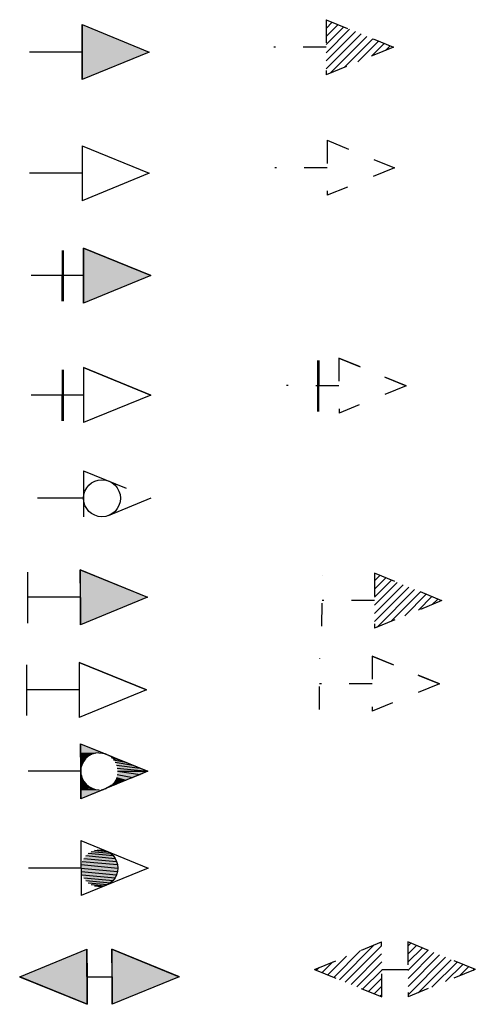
# Model space of a CAD drawing. Extents: x 302 to 1811, y -168 to 682.
# Tile 9 of 15: x 329.5 to 339.39, y 643.95 to 665.32. Entities that reach past the tile are written whole.
import ezdxf

# ---------------------------------------------------------------- set-up
doc = ezdxf.new("R2010")
doc.units = 0
doc.header["$MEASUREMENT"] = 0
doc.linetypes.add('A2', pattern=[2.1, 1, -1.1])
doc.linetypes.add('A4', pattern=[1.1, 0.5, -0.6])
doc.layers.get('0').update_dxf_attribs({"linetype": 'CONTINUOUS'})

# ---------------------------------------------------------------- blocks, each defined once
blk = doc.blocks.new('*U151')
at = {"linetype": 'Continuous'}
for p, q in [((1.138, 0.596, 3.177), (2.6, -0.001, 3.177)), ((1.14, -0.001, 3.177), (1.138, 0.596, 3.177)), ((1.141, -0.598, 3.177), (1.14, -0.001, 3.177)), ((2.6, -0.001, 3.177), (1.141, -0.598, 3.177))]:
    blk.add_line(p, q, dxfattribs=at)
at = {"linetype": 'Continuous', "extrusion": (0, 0, -1)}
for points in [[(-1.138, 0.596, -3.177), (-2.6, -0.001, -3.177), (-1.14, -0.001, -3.177)], [(-1.14, -0.001, -3.177), (-2.6, -0.001, -3.177), (-1.141, -0.598, -3.177)]]:
    blk.add_solid(points, dxfattribs=at)
blk = doc.blocks.new('RETENIDA05')
for p, q in [((1.138, 0.596), (2.6, -0.001)), ((1.138, 0.596), (1.141, -0.598)), ((1.138, -0.001), (0, 0)), ((2.6, -0.001), (1.141, -0.598))]:
    blk.add_line(p, q)
at = {"linetype": 'Continuous'}
blk.add_blockref('*U151', (0, 0), dxfattribs=at)
blk = doc.blocks.new('RETENIDA06')
for p, q in [((1.138, 0.596), (2.6, -0.001)), ((1.138, 0.596), (1.141, -0.598)), ((1.138, -0.001), (0, 0)), ((2.6, -0.001), (1.141, -0.598))]:
    blk.add_line(p, q)
blk = doc.blocks.new('RETENIDA07')
for p, q in [((0.678, -0.559), (0.68, 0.545)), ((0.692, -0.559), (0.694, 0.545)), ((0.706, -0.559), (0.707, 0.545)), ((2.602, -0.002), (1.138, 0.596)), ((1.138, 0.596), (2.6, -0.001)), ((1.138, 0.596), (1.141, -0.598)), ((1.138, -0.001), (0, 0)), ((2.6, -0.001), (1.141, -0.598))]:
    blk.add_line(p, q)
at = {"linetype": 'Continuous'}
for p, q in [((1.138, 0.596, -1.212), (2.6, -0.001, -1.212)), ((1.14, -0.001, -1.212), (1.138, 0.596, -1.212)), ((1.141, -0.598, -1.212), (1.14, -0.001, -1.212)), ((2.6, -0.001, -1.212), (1.141, -0.598, -1.212))]:
    blk.add_line(p, q, dxfattribs=at)
at = {"linetype": 'Continuous', "extrusion": (0, 0, -1)}
for points in [[(-1.138, 0.596, 1.212), (-2.6, -0.001, 1.212), (-1.14, -0.001, 1.212)], [(-1.14, -0.001, 1.212), (-2.6, -0.001, 1.212), (-1.141, -0.598, 1.212)]]:
    blk.add_solid(points, dxfattribs=at)
blk = doc.blocks.new('RETENIDA08')
for p, q in [((0.678, -0.559), (0.68, 0.545)), ((0.692, -0.559), (0.694, 0.545)), ((0.706, -0.559), (0.707, 0.545)), ((2.602, -0.002), (1.138, 0.596)), ((1.138, 0.596), (2.6, -0.001)), ((1.138, 0.596), (1.141, -0.598)), ((1.138, -0.001), (0, 0)), ((2.6, -0.001), (1.141, -0.598))]:
    blk.add_line(p, q)
blk = doc.blocks.new('*U159')
at = {"linetype": 'Continuous'}
for p, q in [((1.138, 0.596, 3.177), (2.6, -0.001, 3.177)), ((1.14, -0.001, 3.177), (1.138, 0.596, 3.177)), ((1.141, -0.598, 3.177), (1.14, -0.001, 3.177)), ((2.6, -0.001, 3.177), (1.141, -0.598, 3.177))]:
    blk.add_line(p, q, dxfattribs=at)
at = {"linetype": 'Continuous', "extrusion": (0, 0, -1)}
for points in [[(-1.138, 0.596, -3.177), (-2.6, -0.001, -3.177), (-1.14, -0.001, -3.177)], [(-1.14, -0.001, -3.177), (-2.6, -0.001, -3.177), (-1.141, -0.598, -3.177)]]:
    blk.add_solid(points, dxfattribs=at)
blk = doc.blocks.new('RETENIDA10')
for p, q in [((-0.001, -0.559), (0.001, 0.545)), ((1.138, 0.596), (1.141, -0.598)), ((2.602, -0.002), (1.138, 0.596)), ((1.138, 0.596), (2.6, -0.001)), ((1.138, -0.001), (0, 0)), ((2.6, -0.001), (1.141, -0.598))]:
    blk.add_line(p, q)
at = {"linetype": 'Continuous'}
blk.add_blockref('*U159', (0, 0), dxfattribs=at)
blk = doc.blocks.new('RETENIDA11')
for p, q in [((-0.001, -0.552), (0.001, 0.552)), ((1.138, 0.603), (1.141, -0.591)), ((2.602, 0.005), (1.138, 0.603)), ((1.138, 0.603), (2.6, 0.006)), ((1.138, 0.006), (0, 0.007)), ((2.6, 0.006), (1.141, -0.591))]:
    blk.add_line(p, q)
blk = doc.blocks.new('*U149')
at = {"linetype": 'Continuous'}
for p, q in [((1.138, 0.596, 3.177), (1.619, 0.4, 3.177)), ((1.139, 0.4, 3.177), (1.138, 0.596, 3.177)), ((1.139, 0.4, 3.177), (1.46, 0.392, 3.177)), ((1.139, 0.392, 3.177), (1.385, 0.368, 3.177)), ((1.139, 0.368, 3.177), (1.316, 0.331, 3.177)), ((1.139, 0.331, 3.177), (1.255, 0.281, 3.177)), ((1.139, 0.281, 3.177), (1.206, 0.22, 3.177)), ((1.139, 0.22, 3.177), (1.169, 0.151, 3.177)), ((1.206, 0.22, 3.177), (1.169, 0.151, 3.177)), ((1.255, 0.281, 3.177), (1.206, 0.22, 3.177)), ((1.316, 0.331, 3.177), (1.255, 0.281, 3.177)), ((1.385, 0.368, 3.177), (1.316, 0.331, 3.177)), ((1.46, 0.392, 3.177), (1.385, 0.368, 3.177)), ((1.538, 0.4, 3.177), (1.46, 0.392, 3.177)), ((1.538, 0.4, 3.177), (1.637, 0.393, 3.177)), ((1.616, 0.393, 3.177), (1.639, 0.392, 3.177)), ((1.619, 0.4, 3.177), (1.637, 0.393, 3.177)), ((1.691, 0.371, 3.177), (1.619, 0.392, 3.177)), ((1.637, 0.393, 3.177), (1.639, 0.392, 3.177)), ((1.639, 0.392, 3.177), (1.691, 0.371, 3.177)), ((1.691, 0.371, 3.177), (1.696, 0.368, 3.177)), ((1.695, 0.368, 3.177), (1.691, 0.371, 3.177)), ((1.695, 0.368, 3.177), (1.766, 0.34, 3.177)), ((1.696, 0.368, 3.177), (1.766, 0.34, 3.177)), ((1.751, 0.34, 3.177), (1.865, 0.299, 3.177)), ((1.766, 0.34, 3.177), (1.865, 0.299, 3.177)), ((1.806, 0.299, 3.177), (1.985, 0.25, 3.177)), ((1.853, 0.25, 3.177), (2.123, 0.194, 3.177)), ((1.865, 0.299, 3.177), (1.985, 0.25, 3.177)), ((1.985, 0.25, 3.177), (2.123, 0.194, 3.177)), ((1.139, 0.151, 3.177), (1.147, 0.075, 3.177)), ((1.14, 0.075, 3.177), (1.14, -0.001, 3.177)), ((1.147, 0.075, 3.177), (1.14, -0.001, 3.177)), ((1.169, 0.151, 3.177), (1.147, 0.075, 3.177)), ((1.891, 0.194, 3.177), (2.274, 0.132, 3.177)), ((1.918, 0.132, 3.177), (2.435, 0.067, 3.177)), ((1.935, 0.067, 3.177), (2.6, -0.001, 3.177)), ((2.123, 0.194, 3.177), (2.274, 0.132, 3.177)), ((2.274, 0.132, 3.177), (2.435, 0.067, 3.177)), ((2.435, 0.067, 3.177), (2.6, -0.001, 3.177)), ((1.14, -0.001, 3.177), (1.14, -0.003, 3.177)), ((1.14, -0.003, 3.177), (1.14, -0.001, 3.177)), ((1.14, -0.003, 3.177), (1.146, -0.068, 3.177)), ((1.14, -0.068, 3.177), (1.14, -0.003, 3.177)), ((1.14, -0.068, 3.177), (1.148, -0.08, 3.177)), ((1.14, -0.08, 3.177), (1.171, -0.155, 3.177)), ((1.14, -0.155, 3.177), (1.208, -0.224, 3.177)), ((1.146, -0.068, 3.177), (1.148, -0.08, 3.177)), ((1.148, -0.08, 3.177), (1.171, -0.155, 3.177)), ((1.171, -0.155, 3.177), (1.208, -0.224, 3.177)), ((1.891, -0.195, 3.177), (1.987, -0.251, 3.177)), ((1.918, -0.134, 3.177), (2.124, -0.195, 3.177)), ((1.935, -0.068, 3.177), (2.275, -0.134, 3.177)), ((1.941, -0.001, 3.177), (2.6, -0.001, 3.177)), ((1.941, -0.001, 3.177), (2.435, -0.068, 3.177)), ((2.124, -0.195, 3.177), (1.987, -0.251, 3.177)), ((2.275, -0.134, 3.177), (2.124, -0.195, 3.177)), ((2.435, -0.068, 3.177), (2.275, -0.134, 3.177)), ((2.6, -0.001, 3.177), (2.435, -0.068, 3.177)), ((2.6, -0.001, 3.177), (2.6, -0.001, 3.177)), ((1.14, -0.224, 3.177), (1.257, -0.284, 3.177)), ((1.14, -0.284, 3.177), (1.318, -0.334, 3.177)), ((1.141, -0.334, 3.177), (1.387, -0.371, 3.177)), ((1.141, -0.371, 3.177), (1.462, -0.394, 3.177)), ((1.141, -0.394, 3.177), (1.465, -0.394, 3.177)), ((1.141, -0.394, 3.177), (1.539, -0.401, 3.177)), ((1.619, -0.401, 3.177), (1.141, -0.598, 3.177)), ((1.141, -0.598, 3.177), (1.141, -0.401, 3.177)), ((1.208, -0.224, 3.177), (1.257, -0.284, 3.177)), ((1.257, -0.284, 3.177), (1.318, -0.334, 3.177)), ((1.318, -0.334, 3.177), (1.387, -0.371, 3.177)), ((1.387, -0.371, 3.177), (1.462, -0.394, 3.177)), ((1.462, -0.394, 3.177), (1.465, -0.394, 3.177)), ((1.619, -0.394, 3.177), (1.692, -0.372, 3.177)), ((1.619, -0.394, 3.177), (1.638, -0.394, 3.177)), ((1.638, -0.394, 3.177), (1.619, -0.401, 3.177)), ((1.639, -0.394, 3.177), (1.638, -0.394, 3.177)), ((1.692, -0.372, 3.177), (1.639, -0.394, 3.177)), ((1.694, -0.371, 3.177), (1.692, -0.372, 3.177)), ((1.692, -0.372, 3.177), (1.694, -0.371, 3.177)), ((1.752, -0.341, 3.177), (1.694, -0.371, 3.177)), ((1.768, -0.341, 3.177), (1.694, -0.371, 3.177)), ((1.807, -0.3, 3.177), (1.768, -0.341, 3.177)), ((1.867, -0.3, 3.177), (1.768, -0.341, 3.177)), ((1.853, -0.251, 3.177), (1.867, -0.3, 3.177)), ((1.987, -0.251, 3.177), (1.867, -0.3, 3.177))]:
    blk.add_line(p, q, dxfattribs=at)
at = {"linetype": 'Continuous', "extrusion": (0, 0, -1)}
for points in [[(-1.138, 0.596, -3.177), (-1.619, 0.4, -3.177), (-1.139, 0.4, -3.177)], [(-1.139, 0.4, -3.177), (-1.46, 0.392, -3.177), (-1.139, 0.392, -3.177)], [(-1.139, 0.4, -3.177), (-1.538, 0.4, -3.177), (-1.46, 0.392, -3.177)], [(-1.139, 0.392, -3.177), (-1.385, 0.368, -3.177), (-1.139, 0.368, -3.177)], [(-1.139, 0.392, -3.177), (-1.46, 0.392, -3.177), (-1.385, 0.368, -3.177)], [(-1.139, 0.368, -3.177), (-1.316, 0.331, -3.177), (-1.139, 0.331, -3.177)], [(-1.139, 0.368, -3.177), (-1.385, 0.368, -3.177), (-1.316, 0.331, -3.177)], [(-1.139, 0.331, -3.177), (-1.255, 0.281, -3.177), (-1.139, 0.281, -3.177)], [(-1.139, 0.331, -3.177), (-1.316, 0.331, -3.177), (-1.255, 0.281, -3.177)], [(-1.139, 0.281, -3.177), (-1.206, 0.22, -3.177), (-1.139, 0.22, -3.177)], [(-1.139, 0.281, -3.177), (-1.255, 0.281, -3.177), (-1.206, 0.22, -3.177)], [(-1.139, 0.22, -3.177), (-1.169, 0.151, -3.177), (-1.139, 0.151, -3.177)], [(-1.139, 0.22, -3.177), (-1.206, 0.22, -3.177), (-1.169, 0.151, -3.177)], [(-1.538, 0.4, -3.177), (-1.637, 0.393, -3.177), (-1.616, 0.393, -3.177)], [(-1.538, 0.4, -3.177), (-1.619, 0.4, -3.177), (-1.637, 0.393, -3.177)], [(-1.616, 0.393, -3.177), (-1.639, 0.392, -3.177), (-1.619, 0.392, -3.177)], [(-1.616, 0.393, -3.177), (-1.637, 0.393, -3.177), (-1.639, 0.392, -3.177)], [(-1.619, 0.392, -3.177), (-1.639, 0.392, -3.177), (-1.691, 0.371, -3.177)], [(-1.691, 0.371, -3.177), (-1.696, 0.368, -3.177), (-1.695, 0.368, -3.177)], [(-1.695, 0.368, -3.177), (-1.766, 0.34, -3.177), (-1.751, 0.34, -3.177)], [(-1.695, 0.368, -3.177), (-1.696, 0.368, -3.177), (-1.766, 0.34, -3.177)], [(-1.751, 0.34, -3.177), (-1.865, 0.299, -3.177), (-1.806, 0.299, -3.177)], [(-1.751, 0.34, -3.177), (-1.766, 0.34, -3.177), (-1.865, 0.299, -3.177)], [(-1.806, 0.299, -3.177), (-1.985, 0.25, -3.177), (-1.853, 0.25, -3.177)], [(-1.806, 0.299, -3.177), (-1.865, 0.299, -3.177), (-1.985, 0.25, -3.177)], [(-1.853, 0.25, -3.177), (-2.123, 0.194, -3.177), (-1.891, 0.194, -3.177)], [(-1.853, 0.25, -3.177), (-1.985, 0.25, -3.177), (-2.123, 0.194, -3.177)], [(-1.139, 0.151, -3.177), (-1.147, 0.075, -3.177), (-1.14, 0.075, -3.177)], [(-1.139, 0.151, -3.177), (-1.169, 0.151, -3.177), (-1.147, 0.075, -3.177)], [(-1.14, 0.075, -3.177), (-1.14, -0.001, -3.177), (-1.14, -0.001, -3.177)], [(-1.14, 0.075, -3.177), (-1.147, 0.075, -3.177), (-1.14, -0.001, -3.177)], [(-1.891, 0.194, -3.177), (-2.274, 0.132, -3.177), (-1.918, 0.132, -3.177)], [(-1.891, 0.194, -3.177), (-2.123, 0.194, -3.177), (-2.274, 0.132, -3.177)], [(-1.918, 0.132, -3.177), (-2.435, 0.067, -3.177), (-1.935, 0.067, -3.177)], [(-1.918, 0.132, -3.177), (-2.274, 0.132, -3.177), (-2.435, 0.067, -3.177)], [(-1.935, 0.067, -3.177), (-2.6, -0.001, -3.177), (-1.941, -0.001, -3.177)], [(-1.935, 0.067, -3.177), (-2.435, 0.067, -3.177), (-2.6, -0.001, -3.177)], [(-1.14, -0.001, -3.177), (-1.14, -0.001, -3.177), (-1.14, -0.003, -3.177)], [(-1.14, -0.003, -3.177), (-1.146, -0.068, -3.177), (-1.14, -0.068, -3.177)], [(-1.14, -0.068, -3.177), (-1.148, -0.08, -3.177), (-1.14, -0.08, -3.177)], [(-1.14, -0.068, -3.177), (-1.146, -0.068, -3.177), (-1.148, -0.08, -3.177)], [(-1.14, -0.08, -3.177), (-1.171, -0.155, -3.177), (-1.14, -0.155, -3.177)], [(-1.14, -0.08, -3.177), (-1.148, -0.08, -3.177), (-1.171, -0.155, -3.177)], [(-1.14, -0.155, -3.177), (-1.208, -0.224, -3.177), (-1.14, -0.224, -3.177)], [(-1.14, -0.155, -3.177), (-1.171, -0.155, -3.177), (-1.208, -0.224, -3.177)], [(-1.891, -0.195, -3.177), (-1.987, -0.251, -3.177), (-1.853, -0.251, -3.177)], [(-1.918, -0.134, -3.177), (-2.124, -0.195, -3.177), (-1.891, -0.195, -3.177)], [(-1.891, -0.195, -3.177), (-2.124, -0.195, -3.177), (-1.987, -0.251, -3.177)], [(-1.935, -0.068, -3.177), (-2.275, -0.134, -3.177), (-1.918, -0.134, -3.177)], [(-1.918, -0.134, -3.177), (-2.275, -0.134, -3.177), (-2.124, -0.195, -3.177)], [(-1.941, -0.001, -3.177), (-2.435, -0.068, -3.177), (-1.935, -0.068, -3.177)], [(-1.935, -0.068, -3.177), (-2.435, -0.068, -3.177), (-2.275, -0.134, -3.177)], [(-1.941, -0.001, -3.177), (-2.6, -0.001, -3.177), (-1.941, -0.001, -3.177)], [(-1.941, -0.001, -3.177), (-2.6, -0.001, -3.177), (-2.6, -0.001, -3.177)], [(-1.941, -0.001, -3.177), (-2.6, -0.001, -3.177), (-2.435, -0.068, -3.177)], [(-1.14, -0.224, -3.177), (-1.257, -0.284, -3.177), (-1.14, -0.284, -3.177)], [(-1.14, -0.224, -3.177), (-1.208, -0.224, -3.177), (-1.257, -0.284, -3.177)], [(-1.14, -0.284, -3.177), (-1.318, -0.334, -3.177), (-1.141, -0.334, -3.177)], [(-1.14, -0.284, -3.177), (-1.257, -0.284, -3.177), (-1.318, -0.334, -3.177)], [(-1.141, -0.334, -3.177), (-1.387, -0.371, -3.177), (-1.141, -0.371, -3.177)], [(-1.141, -0.334, -3.177), (-1.318, -0.334, -3.177), (-1.387, -0.371, -3.177)], [(-1.141, -0.371, -3.177), (-1.462, -0.394, -3.177), (-1.141, -0.394, -3.177)], [(-1.141, -0.371, -3.177), (-1.387, -0.371, -3.177), (-1.462, -0.394, -3.177)], [(-1.141, -0.394, -3.177), (-1.465, -0.394, -3.177), (-1.141, -0.394, -3.177)], [(-1.141, -0.394, -3.177), (-1.462, -0.394, -3.177), (-1.465, -0.394, -3.177)], [(-1.141, -0.394, -3.177), (-1.539, -0.401, -3.177), (-1.141, -0.401, -3.177)], [(-1.141, -0.394, -3.177), (-1.465, -0.394, -3.177), (-1.539, -0.401, -3.177)], [(-1.141, -0.401, -3.177), (-1.619, -0.401, -3.177), (-1.141, -0.598, -3.177)], [(-1.617, -0.394, -3.177), (-1.619, -0.401, -3.177), (-1.539, -0.401, -3.177)], [(-1.619, -0.394, -3.177), (-1.638, -0.394, -3.177), (-1.617, -0.394, -3.177)], [(-1.617, -0.394, -3.177), (-1.638, -0.394, -3.177), (-1.619, -0.401, -3.177)], [(-1.692, -0.372, -3.177), (-1.639, -0.394, -3.177), (-1.619, -0.394, -3.177)], [(-1.619, -0.394, -3.177), (-1.639, -0.394, -3.177), (-1.638, -0.394, -3.177)], [(-1.694, -0.371, -3.177), (-1.694, -0.371, -3.177), (-1.692, -0.372, -3.177)], [(-1.752, -0.341, -3.177), (-1.694, -0.371, -3.177), (-1.694, -0.371, -3.177)], [(-1.752, -0.341, -3.177), (-1.768, -0.341, -3.177), (-1.694, -0.371, -3.177)], [(-1.807, -0.3, -3.177), (-1.768, -0.341, -3.177), (-1.752, -0.341, -3.177)], [(-1.807, -0.3, -3.177), (-1.867, -0.3, -3.177), (-1.768, -0.341, -3.177)], [(-1.853, -0.251, -3.177), (-1.867, -0.3, -3.177), (-1.807, -0.3, -3.177)], [(-1.853, -0.251, -3.177), (-1.987, -0.251, -3.177), (-1.867, -0.3, -3.177)]]:
    blk.add_solid(points, dxfattribs=at)
blk = doc.blocks.new('RETENIDA12')
at = {"linetype": 'Continuous'}
for p, q in [((1.138, 0.596, -1.212), (2.6, -0.001, -1.212)), ((1.14, -0.001, -1.212), (1.138, 0.596, -1.212)), ((1.141, -0.598, -1.212), (1.14, -0.001, -1.212)), ((2.6, -0.001, -1.212), (1.141, -0.598, -1.212))]:
    blk.add_line(p, q, dxfattribs=at)
for p, q in [((1.138, 0.596), (2.6, -0.001)), ((1.138, 0.596), (1.141, -0.598)), ((1.138, -0.001), (0, 0)), ((2.6, -0.001), (1.141, -0.598))]:
    blk.add_line(p, q)
blk.add_blockref('*U149', (0, 0), dxfattribs=at)
blk = doc.blocks.new('*U150')
at = {"linetype": 'Continuous'}
for p, q in [((1.244, 0.269, 3.177), (1.881, 0.21, 3.177)), ((1.299, 0.319, 3.177), (1.837, 0.269, 3.177)), ((1.362, 0.358, 3.177), (1.782, 0.319, 3.177)), ((1.431, 0.385, 3.177), (1.719, 0.358, 3.177)), ((1.503, 0.398, 3.177), (1.65, 0.385, 3.177)), ((1.577, 0.398, 3.177), (1.65, 0.385, 3.177)), ((1.65, 0.385, 3.177), (1.719, 0.358, 3.177)), ((1.719, 0.358, 3.177), (1.782, 0.319, 3.177)), ((1.782, 0.319, 3.177), (1.837, 0.269, 3.177)), ((1.837, 0.269, 3.177), (1.881, 0.21, 3.177)), ((1.147, 0.073, 3.177), (1.941, -0.001, 3.177)), ((1.167, 0.144, 3.177), (1.934, 0.073, 3.177)), ((1.2, 0.21, 3.177), (1.914, 0.144, 3.177)), ((1.881, 0.21, 3.177), (1.914, 0.144, 3.177)), ((1.914, 0.144, 3.177), (1.934, 0.073, 3.177)), ((1.934, 0.073, 3.177), (1.941, -0.001, 3.177)), ((1.14, -0.001, 3.177), (1.934, -0.074, 3.177)), ((1.147, -0.074, 3.177), (1.914, -0.146, 3.177)), ((1.167, -0.146, 3.177), (1.881, -0.212, 3.177)), ((1.2, -0.212, 3.177), (1.837, -0.271, 3.177)), ((1.881, -0.212, 3.177), (1.837, -0.271, 3.177)), ((1.914, -0.146, 3.177), (1.881, -0.212, 3.177)), ((1.934, -0.074, 3.177), (1.914, -0.146, 3.177)), ((1.941, -0.001, 3.177), (1.934, -0.074, 3.177)), ((1.244, -0.271, 3.177), (1.782, -0.321, 3.177)), ((1.299, -0.321, 3.177), (1.719, -0.359, 3.177)), ((1.362, -0.359, 3.177), (1.65, -0.386, 3.177)), ((1.431, -0.386, 3.177), (1.577, -0.4, 3.177)), ((1.65, -0.386, 3.177), (1.577, -0.4, 3.177)), ((1.719, -0.359, 3.177), (1.65, -0.386, 3.177)), ((1.782, -0.321, 3.177), (1.719, -0.359, 3.177)), ((1.837, -0.271, 3.177), (1.782, -0.321, 3.177))]:
    blk.add_line(p, q, dxfattribs=at)
at = {"linetype": 'Continuous', "extrusion": (0, 0, -1)}
for points in [[(-1.244, 0.269, -3.177), (-1.881, 0.21, -3.177), (-1.2, 0.21, -3.177)], [(-1.299, 0.319, -3.177), (-1.837, 0.269, -3.177), (-1.244, 0.269, -3.177)], [(-1.244, 0.269, -3.177), (-1.837, 0.269, -3.177), (-1.881, 0.21, -3.177)], [(-1.362, 0.358, -3.177), (-1.782, 0.319, -3.177), (-1.299, 0.319, -3.177)], [(-1.299, 0.319, -3.177), (-1.782, 0.319, -3.177), (-1.837, 0.269, -3.177)], [(-1.431, 0.385, -3.177), (-1.719, 0.358, -3.177), (-1.362, 0.358, -3.177)], [(-1.362, 0.358, -3.177), (-1.719, 0.358, -3.177), (-1.782, 0.319, -3.177)], [(-1.503, 0.398, -3.177), (-1.65, 0.385, -3.177), (-1.431, 0.385, -3.177)], [(-1.431, 0.385, -3.177), (-1.65, 0.385, -3.177), (-1.719, 0.358, -3.177)], [(-1.503, 0.398, -3.177), (-1.577, 0.398, -3.177), (-1.65, 0.385, -3.177)], [(-1.147, 0.073, -3.177), (-1.941, -0.001, -3.177), (-1.14, -0.001, -3.177)], [(-1.167, 0.144, -3.177), (-1.934, 0.073, -3.177), (-1.147, 0.073, -3.177)], [(-1.147, 0.073, -3.177), (-1.934, 0.073, -3.177), (-1.941, -0.001, -3.177)], [(-1.2, 0.21, -3.177), (-1.914, 0.144, -3.177), (-1.167, 0.144, -3.177)], [(-1.167, 0.144, -3.177), (-1.914, 0.144, -3.177), (-1.934, 0.073, -3.177)], [(-1.2, 0.21, -3.177), (-1.881, 0.21, -3.177), (-1.914, 0.144, -3.177)], [(-1.14, -0.001, -3.177), (-1.934, -0.074, -3.177), (-1.147, -0.074, -3.177)], [(-1.14, -0.001, -3.177), (-1.941, -0.001, -3.177), (-1.934, -0.074, -3.177)], [(-1.147, -0.074, -3.177), (-1.914, -0.146, -3.177), (-1.167, -0.146, -3.177)], [(-1.147, -0.074, -3.177), (-1.934, -0.074, -3.177), (-1.914, -0.146, -3.177)], [(-1.167, -0.146, -3.177), (-1.881, -0.212, -3.177), (-1.2, -0.212, -3.177)], [(-1.167, -0.146, -3.177), (-1.914, -0.146, -3.177), (-1.881, -0.212, -3.177)], [(-1.2, -0.212, -3.177), (-1.837, -0.271, -3.177), (-1.244, -0.271, -3.177)], [(-1.2, -0.212, -3.177), (-1.881, -0.212, -3.177), (-1.837, -0.271, -3.177)], [(-1.244, -0.271, -3.177), (-1.782, -0.321, -3.177), (-1.299, -0.321, -3.177)], [(-1.244, -0.271, -3.177), (-1.837, -0.271, -3.177), (-1.782, -0.321, -3.177)], [(-1.299, -0.321, -3.177), (-1.719, -0.359, -3.177), (-1.362, -0.359, -3.177)], [(-1.299, -0.321, -3.177), (-1.782, -0.321, -3.177), (-1.719, -0.359, -3.177)], [(-1.362, -0.359, -3.177), (-1.65, -0.386, -3.177), (-1.431, -0.386, -3.177)], [(-1.362, -0.359, -3.177), (-1.719, -0.359, -3.177), (-1.65, -0.386, -3.177)], [(-1.431, -0.386, -3.177), (-1.577, -0.4, -3.177), (-1.503, -0.4, -3.177)], [(-1.431, -0.386, -3.177), (-1.65, -0.386, -3.177), (-1.577, -0.4, -3.177)]]:
    blk.add_solid(points, dxfattribs=at)
blk = doc.blocks.new('RETENIDA13')
for p, q in [((1.138, 0.596), (2.6, -0.001)), ((1.138, 0.596), (1.141, -0.598)), ((1.138, -0.001), (0, 0)), ((2.6, -0.001), (1.141, -0.598))]:
    blk.add_line(p, q)
at = {"linetype": 'Continuous'}
blk.add_blockref('*U150', (0, 0), dxfattribs=at)
blk = doc.blocks.new('*U164')
at = {"linetype": 'Continuous'}
for p, q in [((0.002, -0.001, 3.177), (1.461, 0.596, 3.177)), ((1.461, 0.596, 3.177), (1.463, -0.001, 3.177)), ((1.464, -0.598, 3.177), (0.002, -0.001, 3.177)), ((1.463, -0.001, 3.177), (1.464, -0.598, 3.177))]:
    blk.add_line(p, q, dxfattribs=at)
at = {"linetype": 'Continuous', "extrusion": (0, 0, -1)}
for points in [[(-1.461, 0.596, -3.177), (-1.463, -0.001, -3.177), (-0.002, -0.001, -3.177)], [(-0.002, -0.001, -3.177), (-1.463, -0.001, -3.177), (-1.464, -0.598, -3.177)]]:
    blk.add_solid(points, dxfattribs=at)
blk = doc.blocks.new('*U165')
at = {"linetype": 'Continuous'}
for p, q in [((2.005, 0.596, 3.177), (3.466, -0.001, 3.177)), ((2.006, -0.001, 3.177), (2.005, 0.596, 3.177)), ((2.008, -0.598, 3.177), (2.006, -0.001, 3.177)), ((3.466, -0.001, 3.177), (2.008, -0.598, 3.177))]:
    blk.add_line(p, q, dxfattribs=at)
at = {"linetype": 'Continuous', "extrusion": (0, 0, -1)}
for points in [[(-2.005, 0.596, -3.177), (-3.466, -0.001, -3.177), (-2.006, -0.001, -3.177)], [(-2.006, -0.001, -3.177), (-3.466, -0.001, -3.177), (-2.008, -0.598, -3.177)]]:
    blk.add_solid(points, dxfattribs=at)
blk = doc.blocks.new('RETENIDA14')
for p, q in [((0.002, -0.001), (1.461, 0.596)), ((1.464, -0.598), (1.461, 0.596)), ((3.469, -0.002), (2.005, 0.596)), ((2.005, 0.596), (3.466, -0.001)), ((2.005, 0.596), (2.008, -0.598)), ((0, 0), (1.464, -0.598)), ((1.464, -0.598), (0.002, -0.001)), ((1.463, -0.001), (2.006, -0.001)), ((3.466, -0.001), (2.008, -0.598))]:
    blk.add_line(p, q)
at = {"linetype": 'Continuous'}
for name in ['*U164', '*U165']:
    blk.add_blockref(name, (0, 0), dxfattribs=at)
blk = doc.blocks.new('RETENIDA09')
at = {"linetype": 'A2'}
for p, q in [((1.138, 0.596), (2.6, -0.001)), ((1.138, 0.596), (1.141, -0.598)), ((1.138, -0.001), (0, 0)), ((2.6, -0.001), (1.141, -0.598))]:
    blk.add_line(p, q, dxfattribs=at)
blk.add_circle((1.54, -0.001), 0.401)
blk = doc.blocks.new('*X204')
at = {"color": 0}
for p, q in [((1.138, 0.586, 3.177), (1.146, 0.593, 3.177)), ((1.139, 0.409, 3.177), (1.271, 0.542, 3.177)), ((1.139, 0.233, 3.177), (1.397, 0.491, 3.177)), ((1.14, 0.057, 3.177), (1.522, 0.439, 3.177)), ((1.14, -0.12, 3.177), (1.648, 0.388, 3.177)), ((1.14, -0.296, 3.177), (1.773, 0.337, 3.177)), ((1.141, -0.473, 3.177), (1.899, 0.286, 3.177)), ((1.228, -0.562, 3.177), (2.024, 0.234, 3.177)), ((1.527, -0.44, 3.177), (2.15, 0.183, 3.177)), ((1.826, -0.317, 3.177), (2.275, 0.132, 3.177)), ((2.126, -0.195, 3.177), (2.401, 0.081, 3.177)), ((2.425, -0.072, 3.177), (2.527, 0.029, 3.177))]:
    blk.add_line(p, q, dxfattribs=at)
blk = doc.blocks.new('RETENIDA39')
at = {"linetype": 'A4'}
for p, q in [((1.138, 0.596), (1.141, -0.598)), ((1.138, 0.596), (2.6, -0.001)), ((1.138, -0.001), (0, 0)), ((2.6, -0.001), (1.141, -0.598))]:
    blk.add_line(p, q, dxfattribs=at)
at = {"linetype": 'Continuous'}
blk.add_blockref('*X204', (0, 0), dxfattribs=at)
blk = doc.blocks.new('RETENIDA40')
at = {"linetype": 'A4'}
for p, q in [((1.138, 0.596), (2.6, -0.001)), ((1.138, 0.596), (1.141, -0.598)), ((1.138, -0.001), (0, 0)), ((2.6, -0.001), (1.141, -0.598))]:
    blk.add_line(p, q, dxfattribs=at)
blk = doc.blocks.new('RETENIDA41')
for p, q in [((0.678, -0.559), (0.68, 0.545)), ((0.692, -0.559), (0.694, 0.545)), ((0.706, -0.559), (0.707, 0.545))]:
    blk.add_line(p, q)
at = {"linetype": 'A4'}
for p, q in [((2.602, -0.002), (1.138, 0.596)), ((1.138, 0.596), (2.6, -0.001)), ((1.138, 0.596), (1.141, -0.598)), ((1.138, -0.001), (0, 0)), ((2.6, -0.001), (1.141, -0.598))]:
    blk.add_line(p, q, dxfattribs=at)
blk = doc.blocks.new('*X208')
at = {"color": 0}
for p, q in [((1.139, 0.434, 3.177), (1.258, 0.554, 3.177)), ((1.139, 0.258, 3.177), (1.384, 0.503, 3.177)), ((1.139, 0.082, 3.177), (1.509, 0.452, 3.177)), ((1.14, -0.095, 3.177), (1.635, 0.4, 3.177)), ((1.14, -0.271, 3.177), (1.76, 0.349, 3.177)), ((1.141, -0.447, 3.177), (1.886, 0.298, 3.177)), ((1.196, -0.568, 3.177), (2.011, 0.246, 3.177)), ((1.496, -0.446, 3.177), (2.137, 0.195, 3.177)), ((1.795, -0.323, 3.177), (2.262, 0.144, 3.177)), ((2.094, -0.201, 3.177), (2.388, 0.093, 3.177)), ((2.394, -0.078, 3.177), (2.513, 0.041, 3.177))]:
    blk.add_line(p, q, dxfattribs=at)
blk = doc.blocks.new('RETENIDA42')
at = {"linetype": 'A4'}
for p, q in [((-0.001, -0.559), (0.001, 0.545)), ((2.602, -0.002), (1.138, 0.596)), ((1.138, 0.596), (1.141, -0.598)), ((1.138, -0.001), (0, 0)), ((2.6, -0.001), (1.141, -0.598))]:
    blk.add_line(p, q, dxfattribs=at)
at = {"linetype": 'Continuous'}
blk.add_blockref('*X208', (0, -0.007), dxfattribs=at)
blk = doc.blocks.new('RETENIDA43')
at = {"linetype": 'A4'}
for p, q in [((-0.001, -0.559), (0.001, 0.545)), ((1.138, 0.596), (1.141, -0.598)), ((2.602, -0.002), (1.138, 0.596)), ((1.138, 0.596), (2.6, -0.001)), ((1.138, -0.001), (0, 0)), ((2.6, -0.001), (1.141, -0.598))]:
    blk.add_line(p, q, dxfattribs=at)
blk = doc.blocks.new('RETENIDA44')
at = {"linetype": 'A4'}
for p, q in [((0, 0), (1.459, 0.597)), ((1.462, -0.597), (1.459, 0.597)), ((3.494, -0.001), (2.03, 0.597)), ((2.03, 0.597), (2.032, -0.597)), ((-0.002, 0.001), (1.462, -0.597)), ((3.491, 0), (2.032, -0.597))]:
    blk.add_line(p, q, dxfattribs=at)
at = {"color": 0}
for p, q in [((0.544, -0.222, 3.177), (1.296, 0.531, 3.177)), ((0.669, -0.273, 3.177), (1.459, 0.516, 3.177)), ((2.03, 0.509, 3.177), (2.092, 0.571, 3.177)), ((2.03, 0.333, 3.177), (2.217, 0.52, 3.177)), ((2.031, 0.157, 3.177), (2.343, 0.469, 3.177)), ((0.293, -0.12, 3.177), (0.698, 0.286, 3.177)), ((0.418, -0.171, 3.177), (0.997, 0.408, 3.177)), ((0.795, -0.325, 3.177), (1.459, 0.34, 3.177)), ((2.031, -0.02, 3.177), (2.468, 0.417, 3.177)), ((2.032, -0.196, 3.177), (2.594, 0.366, 3.177)), ((2.032, -0.373, 3.177), (2.719, 0.315, 3.177)), ((2.032, -0.549, 3.177), (2.845, 0.264, 3.177)), ((0.042, -0.017, 3.177), (0.099, 0.041, 3.177)), ((0.167, -0.068, 3.177), (0.399, 0.163, 3.177)), ((0.92, -0.376, 3.177), (1.46, 0.164, 3.177)), ((2.249, -0.509, 3.177), (2.97, 0.212, 3.177)), ((2.548, -0.386, 3.177), (3.096, 0.161, 3.177)), ((2.848, -0.264, 3.177), (3.221, 0.11, 3.177)), ((3.147, -0.141, 3.177), (3.347, 0.059, 3.177)), ((3.446, -0.019, 3.177), (3.472, 0.007, 3.177)), ((1.046, -0.427, 3.177), (1.46, -0.013, 3.177)), ((1.171, -0.478, 3.177), (1.461, -0.189, 3.177)), ((1.297, -0.53, 3.177), (1.461, -0.365, 3.177)), ((1.422, -0.581, 3.177), (1.462, -0.542, 3.177))]:
    blk.add_line(p, q, dxfattribs=at)
at = {"linetype": 'A2'}
blk.add_line((1.462, 0), (2.031, 0), dxfattribs=at)

msp = doc.modelspace()

# ---------------------------------------------------------------- block references
for name, p in [('RETENIDA05', (329.714, 664.622)), ('RETENIDA39', (335.016, 664.727)), ('RETENIDA40', (335.037, 662.109)), ('RETENIDA06', (329.714, 661.991)), ('RETENIDA07', (329.746, 659.771)), ('RETENIDA41', (335.293, 657.379)), ('RETENIDA08', (329.746, 657.175)), ('RETENIDA09', (329.746, 654.935)), ('RETENIDA10', (329.677, 652.785)), ('RETENIDA42', (336.065, 652.713)), ('RETENIDA11', (329.652, 650.768)), ('RETENIDA43', (336.013, 650.909)), ('RETENIDA12', (329.683, 649.009)), ('RETENIDA13', (329.69, 646.907)), ('RETENIDA14', (329.498, 644.547)), ('RETENIDA44', (335.901, 644.705))]:
    msp.add_blockref(name, p)

doc.saveas('drawing.dxf')
